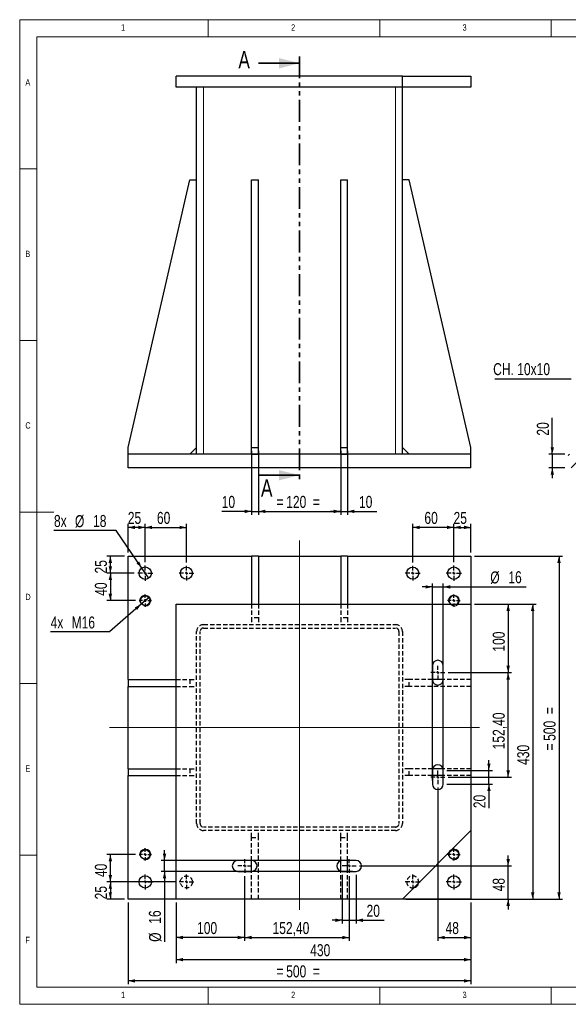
# Model space of a CAD drawing. Header units: millimetres. Extents: x 5 to 415, y 5 to 292.
# Tile 1 of 2: x 5 to 165, y 5 to 292. Entities that reach past the tile are written whole.
import ezdxf

# ---------------------------------------------------------------- set-up
doc = ezdxf.new("R2010")
doc.units = ezdxf.units.MM
for name, pattern in [('CENTERX2', [20.32, 12.7, -2.54, 2.54, -2.54]), ('HIDDEN', [1.905, 1.27, -0.635]), ('PHANTOM', [12.7, 6.35, -1.27, 1.27, -1.27, 1.27, -1.27])]:
    doc.linetypes.add(name, pattern=pattern)
for name, color, linetype in [('COTES', 1, 'Continuous'), ('NOTES', 6, 'Continuous'), ('TRAIT-FINS', 9, 'Continuous'), ('TRAIT-MIXTES', 3, 'CENTERX2'), ('TRAIT-TIRET', 2, 'HIDDEN')]:
    doc.layers.add(name, color=color, linetype=linetype)
doc.layers.add('TRAIT-FORT', color=4, linetype='Continuous', lineweight=25)
doc.styles.add('SLDTEXTSTYLE0', font='TXT', dxfattribs={"width": 0.75})
doc.dimstyles.new('SLDDIMSTYLE0', dxfattribs={"dimtxt": 3.5, "dimasz": 2, "dimexe": 0, "dimexo": 0.0625, "dimgap": 0.875, "dimtad": 1, "dimlfac": 5, "dimrnd": 1e-09, "dimzin": 12, "dimdsep": 46, "dimtxsty": 'SLDTEXTSTYLE0', "dimsah": 1, "dimcen": 0.09, "dimadec": 0, "dimazin": 3, "dimtfac": 1, "dimtofl": 0, "dimtmove": 0, "dimatfit": 3, "dimfxl": 0, "dimfrac": 2, "dimtolj": 1, "dimtzin": 12, "dimarcsym": 0})
doc.dimstyles.new('SLDDIMSTYLE1', dxfattribs={"dimtxt": 3.5, "dimasz": 2, "dimexe": 0, "dimexo": 0.0625, "dimgap": 0.875, "dimtad": 1, "dimlfac": 5, "dimrnd": 1e-09, "dimzin": 12, "dimdsep": 46, "dimtxsty": 'SLDTEXTSTYLE0', "dimsah": 1, "dimcen": 0.09, "dimadec": 0, "dimazin": 3, "dimtfac": 1, "dimtmove": 0, "dimatfit": 0, "dimfxl": 0, "dimfrac": 2, "dimtolj": 1, "dimtzin": 12, "dimarcsym": 0})
doc.dimstyles.new('SLDDIMSTYLE2', dxfattribs={"dimtxt": 3.5, "dimasz": 2, "dimexe": 0, "dimexo": 0.0625, "dimgap": 0.875, "dimtad": 0, "dimtih": 1, "dimtoh": 1, "dimlfac": 5, "dimrnd": 1e-09, "dimzin": 12, "dimdsep": 46, "dimtxsty": 'SLDTEXTSTYLE0', "dimblk1": 'NONE', "dimsah": 1, "dimcen": 0, "dimadec": 0, "dimazin": 3, "dimtfac": 1, "dimtmove": 0, "dimatfit": 3, "dimldrblk": 'NONE', "dimfxl": 0, "dimfrac": 2, "dimtolj": 1, "dimtzin": 12, "dimarcsym": 0})
doc.dimstyles.new('SLDDIMSTYLE3', dxfattribs={"dimtxt": 3.5, "dimasz": 2, "dimexe": 0, "dimexo": 0.0625, "dimgap": 0.875, "dimtad": 0, "dimtih": 1, "dimtoh": 1, "dimlfac": 5, "dimrnd": 1e-09, "dimzin": 12, "dimdsep": 46, "dimtxsty": 'SLDTEXTSTYLE0', "dimblk1": 'NONE', "dimsah": 1, "dimcen": 0, "dimadec": 0, "dimazin": 3, "dimtfac": 1, "dimtmove": 0, "dimatfit": 3, "dimldrblk": 'NONE', "dimfxl": 0, "dimfrac": 2, "dimtolj": 1, "dimtzin": 12, "dimarcsym": 0})
doc.dimstyles.new('SLDDIMSTYLE4', dxfattribs={"dimtxt": 3.5, "dimasz": 2, "dimexe": 0, "dimexo": 0.0625, "dimgap": 0.875, "dimtad": 1, "dimdec": 0, "dimlfac": 5, "dimrnd": 1e-09, "dimzin": 12, "dimdsep": 46, "dimtxsty": 'SLDTEXTSTYLE0', "dimsah": 1, "dimcen": 0.09, "dimadec": 0, "dimazin": 3, "dimtfac": 1, "dimtdec": 0, "dimtofl": 0, "dimtmove": 0, "dimatfit": 3, "dimfxl": 0, "dimfrac": 2, "dimtolj": 1, "dimtzin": 12, "dimarcsym": 0})
doc.dimstyles.new('SLDDIMSTYLE5', dxfattribs={"dimtxt": 3.5, "dimasz": 2, "dimexe": 0, "dimexo": 0.0625, "dimgap": 0.875, "dimtad": 1, "dimdec": 0, "dimlfac": 5, "dimrnd": 1e-09, "dimzin": 12, "dimdsep": 46, "dimtxsty": 'SLDTEXTSTYLE0', "dimsah": 1, "dimcen": 0.09, "dimadec": 0, "dimazin": 3, "dimtfac": 1, "dimtdec": 0, "dimtmove": 0, "dimatfit": 0, "dimfxl": 0, "dimfrac": 2, "dimtolj": 1, "dimtzin": 12, "dimarcsym": 0})

# ---------------------------------------------------------------- blocks, each defined once
blk = doc.blocks.new('_D')
at = {"layer": 'COTES', "color": 1}
for p, q in [((74.61, 166.34), (74.61, 147.68)), ((98.61, 166.34), (98.61, 147.68)), ((74.61, 148.68), (98.61, 148.68))]:
    blk.add_line(p, q, dxfattribs=at)
for points in [[(74.61, 148.68), (76.61, 148.18), (76.61, 149.18)], [(98.61, 148.68), (96.61, 149.18), (96.61, 148.18)]]:
    blk.add_solid(points, dxfattribs=at)
at = {"layer": 'COTES', "color": 1, "char_height": 3.5, "attachment_point": 1, "style": 'SLDTEXTSTYLE0'}
for s, insert in [('=', (79.91, 153.19)), ('120', (82.73, 153.19)), ('=', (90.49, 153.19))]:
    blk.add_mtext(s, dxfattribs=dict(at, insert=insert))
blk = doc.blocks.new('_D_1')
at = {"layer": 'COTES', "color": 1}
for p, q in [((72.61, 166.34), (72.61, 147.68)), ((74.61, 166.34), (74.61, 147.68)), ((72.61, 148.68), (63.92, 148.68)), ((72.61, 148.68), (74.61, 148.68)), ((74.61, 148.68), (77.61, 148.68))]:
    blk.add_line(p, q, dxfattribs=at)
for points in [[(72.61, 148.68), (70.61, 149.18), (70.61, 148.18)], [(74.61, 148.68), (76.61, 148.18), (76.61, 149.18)]]:
    blk.add_solid(points, dxfattribs=at)
at = {"layer": 'COTES', "color": 1, "insert": (63.92, 153.19), "char_height": 3.5, "attachment_point": 1, "style": 'SLDTEXTSTYLE0'}
blk.add_mtext('10', dxfattribs=at)
blk = doc.blocks.new('_D_2')
at = {"layer": 'COTES', "color": 1}
for p, q in [((98.61, 166.34), (98.61, 147.68)), ((100.61, 166.34), (100.61, 147.68)), ((98.61, 148.68), (95.61, 148.68)), ((98.61, 148.68), (100.61, 148.68)), ((100.61, 148.68), (109.12, 148.68))]:
    blk.add_line(p, q, dxfattribs=at)
for points in [[(98.61, 148.68), (96.61, 149.18), (96.61, 148.18)], [(100.61, 148.68), (102.61, 148.18), (102.61, 149.18)]]:
    blk.add_solid(points, dxfattribs=at)
at = {"layer": 'COTES', "color": 1, "insert": (103.95, 153.19), "char_height": 3.5, "attachment_point": 1, "style": 'SLDTEXTSTYLE0'}
blk.add_mtext('10', dxfattribs=at)
blk = doc.blocks.new('_D_3')
at = {"layer": 'COTES', "color": 1}
for p, q in [((50.61, 34.67), (50.61, 17.02)), ((136.61, 34.67), (136.61, 17.02)), ((50.61, 18.02), (136.61, 18.02))]:
    blk.add_line(p, q, dxfattribs=at)
for points in [[(50.61, 18.02), (52.61, 17.52), (52.61, 18.52)], [(136.61, 18.02), (134.61, 18.52), (134.61, 17.52)]]:
    blk.add_solid(points, dxfattribs=at)
at = {"layer": 'COTES', "color": 1, "insert": (89.73, 22.53), "char_height": 3.5, "attachment_point": 1, "style": 'SLDTEXTSTYLE0'}
blk.add_mtext('430', dxfattribs=at)
blk = doc.blocks.new('_D_4')
at = {"layer": 'COTES', "color": 1}
for p, q in [((36.61, 34.67), (36.61, 10.83)), ((136.61, 34.67), (136.61, 10.83)), ((136.61, 11.83), (36.61, 11.83))]:
    blk.add_line(p, q, dxfattribs=at)
for points in [[(36.61, 11.83), (38.61, 11.33), (38.61, 12.33)], [(136.61, 11.83), (134.61, 12.33), (134.61, 11.33)]]:
    blk.add_solid(points, dxfattribs=at)
at = {"layer": 'COTES', "color": 1, "char_height": 3.5, "attachment_point": 1, "style": 'SLDTEXTSTYLE0'}
for s, insert in [('=', (79.91, 16.35)), ('500', (82.73, 16.35)), ('=', (90.49, 16.35))]:
    blk.add_mtext(s, dxfattribs=dict(at, insert=insert))
blk = doc.blocks.new('_D_5')
at = {"layer": 'COTES', "color": 1}
for p, q in [((137.61, 135.67), (163.29, 135.67)), ((162.29, 135.67), (162.29, 35.67)), ((137.61, 35.67), (163.29, 35.67))]:
    blk.add_line(p, q, dxfattribs=at)
for points in [[(162.29, 135.67), (161.79, 133.67), (162.79, 133.67)], [(162.29, 35.67), (162.79, 37.67), (161.79, 37.67)]]:
    blk.add_solid(points, dxfattribs=at)
at = {"layer": 'COTES', "color": 1, "char_height": 3.5, "attachment_point": 1, "rotation": 90, "style": 'SLDTEXTSTYLE0'}
for s, insert in [('=', (157.78, 89.55)), ('500', (157.78, 81.79)), ('=', (157.78, 78.96))]:
    blk.add_mtext(s, dxfattribs=dict(at, insert=insert))
blk = doc.blocks.new('_D_6')
at = {"layer": 'COTES', "color": 1}
for p, q in [((33.16, 143.07), (15, 143.07)), ((40.6, 132.16), (33.16, 143.07)), ((42.63, 129.18), (40.6, 132.16))]:
    blk.add_line(p, q, dxfattribs=at)
blk.add_solid([(40.6, 132.16), (39.89, 134.09), (39.06, 133.53)], dxfattribs=at)
at = {"layer": 'COTES', "color": 1, "char_height": 3.5, "attachment_point": 1, "style": 'SLDTEXTSTYLE0'}
for s, insert in [('8x', (15, 147.63)), ('%%c', (21.12, 147.58)), ('18', (26.4, 147.63))]:
    blk.add_mtext(s, dxfattribs=dict(at, insert=insert))
blk = doc.blocks.new('_None')
blk = doc.blocks.new('_D_7')
at = {"layer": 'COTES', "color": 1}
for p, q in [((42.82, 123.72), (40.41, 121.62)), ((40.41, 121.62), (31.19, 113.54)), ((31.19, 113.54), (14.02, 113.54))]:
    blk.add_line(p, q, dxfattribs=at)
blk.add_solid([(40.41, 121.62), (38.58, 120.67), (39.24, 119.92)], dxfattribs=at)
at = {"layer": 'COTES', "color": 1, "char_height": 3.5, "attachment_point": 1, "style": 'SLDTEXTSTYLE0'}
for s, insert in [('4x', (14.02, 118.05)), ('M16', (20.14, 118.05))]:
    blk.add_mtext(s, dxfattribs=dict(at, insert=insert))
blk = doc.blocks.new('_D_8')
at = {"layer": 'COTES', "color": 1}
for p, q in [((137.61, 121.67), (155.61, 121.67)), ((154.61, 121.67), (154.61, 35.67)), ((117.61, 35.67), (155.61, 35.67))]:
    blk.add_line(p, q, dxfattribs=at)
for points in [[(154.61, 121.67), (154.11, 119.67), (155.11, 119.67)], [(154.61, 35.67), (155.11, 37.67), (154.11, 37.67)]]:
    blk.add_solid(points, dxfattribs=at)
at = {"layer": 'COTES', "color": 1, "insert": (150.1, 74.79), "char_height": 3.5, "attachment_point": 1, "rotation": 90, "style": 'SLDTEXTSTYLE0'}
blk.add_mtext('430', dxfattribs=at)
blk = doc.blocks.new('_D_9')
at = {"layer": 'COTES', "color": 1}
for p, q in [((35.61, 135.67), (30.44, 135.67)), ((31.44, 130.67), (31.44, 135.67)), ((38.41, 130.67), (30.44, 130.67))]:
    blk.add_line(p, q, dxfattribs=at)
for points in [[(31.44, 135.67), (30.94, 133.67), (31.94, 133.67)], [(31.44, 130.67), (31.94, 132.67), (30.94, 132.67)]]:
    blk.add_solid(points, dxfattribs=at)
at = {"layer": 'COTES', "color": 1, "insert": (26.93, 130.58), "char_height": 3.5, "attachment_point": 1, "rotation": 90, "style": 'SLDTEXTSTYLE0'}
blk.add_mtext('25', dxfattribs=at)
blk = doc.blocks.new('_D_10')
at = {"layer": 'COTES', "color": 1}
for p, q in [((50.46, 40.67), (30.44, 40.67)), ((31.44, 40.67), (31.44, 35.67)), ((35.61, 35.67), (30.44, 35.67))]:
    blk.add_line(p, q, dxfattribs=at)
for points in [[(31.44, 40.67), (30.94, 38.67), (31.94, 38.67)], [(31.44, 35.67), (31.94, 37.67), (30.94, 37.67)]]:
    blk.add_solid(points, dxfattribs=at)
at = {"layer": 'COTES', "color": 1, "insert": (26.93, 35.58), "char_height": 3.5, "attachment_point": 1, "rotation": 90, "style": 'SLDTEXTSTYLE0'}
blk.add_mtext('25', dxfattribs=at)
blk = doc.blocks.new('_D_11')
at = {"layer": 'COTES', "color": 1}
for p, q in [((38.81, 48.67), (30.44, 48.67)), ((31.44, 40.67), (31.44, 48.67)), ((38.41, 40.67), (30.44, 40.67))]:
    blk.add_line(p, q, dxfattribs=at)
for points in [[(31.44, 48.67), (30.94, 46.67), (31.94, 46.67)], [(31.44, 40.67), (31.94, 42.67), (30.94, 42.67)]]:
    blk.add_solid(points, dxfattribs=at)
at = {"layer": 'COTES', "color": 1, "insert": (26.93, 42.08), "char_height": 3.5, "attachment_point": 1, "rotation": 90, "style": 'SLDTEXTSTYLE0'}
blk.add_mtext('40', dxfattribs=at)
blk = doc.blocks.new('_D_12')
at = {"layer": 'COTES', "color": 1}
for p, q in [((38.41, 130.67), (30.44, 130.67)), ((31.44, 130.67), (31.44, 122.67)), ((38.81, 122.67), (30.44, 122.67))]:
    blk.add_line(p, q, dxfattribs=at)
for points in [[(31.44, 130.67), (30.94, 128.67), (31.94, 128.67)], [(31.44, 122.67), (31.94, 124.67), (30.94, 124.67)]]:
    blk.add_solid(points, dxfattribs=at)
at = {"layer": 'COTES', "color": 1, "insert": (26.93, 124.08), "char_height": 3.5, "attachment_point": 1, "rotation": 90, "style": 'SLDTEXTSTYLE0'}
blk.add_mtext('40', dxfattribs=at)
blk = doc.blocks.new('_D_13')
at = {"layer": 'COTES', "color": 1}
for p, q in [((36.61, 136.67), (36.61, 145.01)), ((41.61, 144.01), (36.61, 144.01)), ((41.61, 133.87), (41.61, 145.01))]:
    blk.add_line(p, q, dxfattribs=at)
for points in [[(36.61, 144.01), (38.61, 143.51), (38.61, 144.51)], [(41.61, 144.01), (39.61, 144.51), (39.61, 143.51)]]:
    blk.add_solid(points, dxfattribs=at)
at = {"layer": 'COTES', "color": 1, "insert": (36.53, 148.52), "char_height": 3.5, "attachment_point": 1, "style": 'SLDTEXTSTYLE0'}
blk.add_mtext('25', dxfattribs=at)
blk = doc.blocks.new('_D_14')
at = {"layer": 'COTES', "color": 1}
for p, q in [((41.61, 133.87), (41.61, 145.01)), ((41.61, 144.01), (53.61, 144.01)), ((53.61, 133.82), (53.61, 145.01))]:
    blk.add_line(p, q, dxfattribs=at)
for points in [[(41.61, 144.01), (43.61, 143.51), (43.61, 144.51)], [(53.61, 144.01), (51.61, 144.51), (51.61, 143.51)]]:
    blk.add_solid(points, dxfattribs=at)
at = {"layer": 'COTES', "color": 1, "insert": (45.03, 148.52), "char_height": 3.5, "attachment_point": 1, "style": 'SLDTEXTSTYLE0'}
blk.add_mtext('60', dxfattribs=at)
blk = doc.blocks.new('_D_15')
at = {"layer": 'COTES', "color": 1}
for p, q in [((131.61, 133.87), (131.61, 145.01)), ((131.61, 144.01), (136.61, 144.01)), ((136.61, 136.67), (136.61, 145.01))]:
    blk.add_line(p, q, dxfattribs=at)
for points in [[(131.61, 144.01), (133.61, 143.51), (133.61, 144.51)], [(136.61, 144.01), (134.61, 144.51), (134.61, 143.51)]]:
    blk.add_solid(points, dxfattribs=at)
at = {"layer": 'COTES', "color": 1, "insert": (131.53, 148.52), "char_height": 3.5, "attachment_point": 1, "style": 'SLDTEXTSTYLE0'}
blk.add_mtext('25', dxfattribs=at)
blk = doc.blocks.new('_D_16')
at = {"layer": 'COTES', "color": 1}
for p, q in [((119.61, 133.82), (119.61, 145.01)), ((131.61, 144.01), (119.61, 144.01)), ((131.61, 133.87), (131.61, 145.01))]:
    blk.add_line(p, q, dxfattribs=at)
for points in [[(119.61, 144.01), (121.61, 143.51), (121.61, 144.51)], [(131.61, 144.01), (129.61, 144.51), (129.61, 143.51)]]:
    blk.add_solid(points, dxfattribs=at)
at = {"layer": 'COTES', "color": 1, "insert": (123.03, 148.52), "char_height": 3.5, "attachment_point": 1, "style": 'SLDTEXTSTYLE0'}
blk.add_mtext('60', dxfattribs=at)
blk = doc.blocks.new('_D_17')
at = {"layer": 'COTES', "color": 1}
for p, q in [((129.95, 101.67), (148.46, 101.67)), ((147.46, 71.19), (147.46, 101.67)), ((129.95, 71.19), (148.46, 71.19))]:
    blk.add_line(p, q, dxfattribs=at)
for points in [[(147.46, 101.67), (146.96, 99.67), (147.96, 99.67)], [(147.46, 71.19), (147.96, 73.19), (146.96, 73.19)]]:
    blk.add_solid(points, dxfattribs=at)
at = {"layer": 'COTES', "color": 1, "insert": (142.95, 79.32), "char_height": 3.5, "attachment_point": 1, "rotation": 90, "style": 'SLDTEXTSTYLE0'}
blk.add_mtext('152,40', dxfattribs=at)
blk = doc.blocks.new('_D_18')
at = {"layer": 'COTES', "color": 1}
for p, q in [((137.61, 121.67), (148.46, 121.67)), ((147.46, 121.67), (147.46, 101.67)), ((129.95, 101.67), (148.46, 101.67))]:
    blk.add_line(p, q, dxfattribs=at)
for points in [[(147.46, 121.67), (146.96, 119.67), (147.96, 119.67)], [(147.46, 101.67), (147.96, 103.67), (146.96, 103.67)]]:
    blk.add_solid(points, dxfattribs=at)
at = {"layer": 'COTES', "color": 1, "insert": (142.95, 107.79), "char_height": 3.5, "attachment_point": 1, "rotation": 90, "style": 'SLDTEXTSTYLE0'}
blk.add_mtext('100', dxfattribs=at)
blk = doc.blocks.new('_D_19')
at = {"layer": 'COTES', "color": 1}
for p, q in [((70.61, 42.33), (70.61, 23.47)), ((50.61, 34.67), (50.61, 23.47)), ((70.61, 24.47), (50.61, 24.47))]:
    blk.add_line(p, q, dxfattribs=at)
for points in [[(50.61, 24.47), (52.61, 23.97), (52.61, 24.97)], [(70.61, 24.47), (68.61, 24.97), (68.61, 23.97)]]:
    blk.add_solid(points, dxfattribs=at)
at = {"layer": 'COTES', "color": 1, "insert": (56.73, 28.98), "char_height": 3.5, "attachment_point": 1, "style": 'SLDTEXTSTYLE0'}
blk.add_mtext('100', dxfattribs=at)
blk = doc.blocks.new('_D_20')
at = {"layer": 'COTES', "color": 1}
for p, q in [((70.61, 42.33), (70.61, 23.47)), ((101.09, 42.33), (101.09, 23.47)), ((70.61, 24.47), (101.09, 24.47))]:
    blk.add_line(p, q, dxfattribs=at)
for points in [[(70.61, 24.47), (72.61, 23.97), (72.61, 24.97)], [(101.09, 24.47), (99.09, 24.97), (99.09, 23.97)]]:
    blk.add_solid(points, dxfattribs=at)
at = {"layer": 'COTES', "color": 1, "insert": (78.74, 28.98), "char_height": 3.5, "attachment_point": 1, "style": 'SLDTEXTSTYLE0'}
blk.add_mtext('152,40', dxfattribs=at)
blk = doc.blocks.new('_D_21')
at = {"layer": 'COTES', "color": 1}
for p, q in [((126.95, 68.19), (126.95, 23.47)), ((136.61, 34.67), (136.61, 23.47)), ((126.95, 24.47), (136.61, 24.47))]:
    blk.add_line(p, q, dxfattribs=at)
for points in [[(126.95, 24.47), (128.95, 23.97), (128.95, 24.97)], [(136.61, 24.47), (134.61, 24.97), (134.61, 23.97)]]:
    blk.add_solid(points, dxfattribs=at)
at = {"layer": 'COTES', "color": 1, "insert": (129.2, 28.98), "char_height": 3.5, "attachment_point": 1, "style": 'SLDTEXTSTYLE0'}
blk.add_mtext('48', dxfattribs=at)
blk = doc.blocks.new('_D_22')
at = {"layer": 'COTES', "color": 1}
for p, q in [((147.46, 45.33), (147.46, 48.33)), ((104.09, 45.33), (148.46, 45.33)), ((147.46, 35.67), (147.46, 45.33)), ((137.61, 35.67), (148.46, 35.67)), ((147.46, 35.67), (147.46, 32.67))]:
    blk.add_line(p, q, dxfattribs=at)
for points in [[(147.46, 45.33), (147.96, 47.33), (146.96, 47.33)], [(147.46, 35.67), (146.96, 33.67), (147.96, 33.67)]]:
    blk.add_solid(points, dxfattribs=at)
at = {"layer": 'COTES', "color": 1, "insert": (142.95, 37.92), "char_height": 3.5, "attachment_point": 1, "rotation": 90, "style": 'SLDTEXTSTYLE0'}
blk.add_mtext('48', dxfattribs=at)
blk = doc.blocks.new('_D_23')
at = {"layer": 'COTES', "color": 1}
for p, q in [((141.85, 73.19), (141.85, 76.19)), ((129.55, 73.19), (142.85, 73.19)), ((141.85, 69.19), (141.85, 73.19)), ((129.55, 69.19), (142.85, 69.19)), ((141.85, 69.19), (141.85, 62.18))]:
    blk.add_line(p, q, dxfattribs=at)
for points in [[(141.85, 73.19), (142.35, 75.19), (141.35, 75.19)], [(141.85, 69.19), (141.35, 67.19), (142.35, 67.19)]]:
    blk.add_solid(points, dxfattribs=at)
at = {"layer": 'COTES', "color": 1, "insert": (137.34, 62.18), "char_height": 3.5, "attachment_point": 1, "rotation": 90, "style": 'SLDTEXTSTYLE0'}
blk.add_mtext('20', dxfattribs=at)
blk = doc.blocks.new('_D_24')
at = {"layer": 'COTES', "color": 1}
for p, q in [((47.24, 46.93), (47.24, 49.93)), ((102.09, 46.93), (46.24, 46.93)), ((47.24, 43.73), (47.24, 46.93)), ((102.09, 43.73), (46.24, 43.73)), ((47.24, 43.73), (47.24, 23.21))]:
    blk.add_line(p, q, dxfattribs=at)
for points in [[(47.24, 46.93), (47.74, 48.93), (46.74, 48.93)], [(47.24, 43.73), (46.74, 41.73), (47.74, 41.73)]]:
    blk.add_solid(points, dxfattribs=at)
at = {"layer": 'COTES', "color": 1, "char_height": 3.5, "attachment_point": 1, "rotation": 90, "style": 'SLDTEXTSTYLE0'}
for s, insert in [('16', (42.67, 28.48)), ('%%c', (42.73, 23.21))]:
    blk.add_mtext(s, dxfattribs=dict(at, insert=insert))
blk = doc.blocks.new('_D_25')
at = {"layer": 'COTES', "color": 1}
for p, q in [((125.35, 126.67), (122.35, 126.67)), ((125.35, 70.19), (125.35, 127.67)), ((125.35, 126.67), (128.55, 126.67)), ((128.55, 70.19), (128.55, 127.67)), ((128.55, 126.67), (152.69, 126.67))]:
    blk.add_line(p, q, dxfattribs=at)
for points in [[(125.35, 126.67), (123.35, 127.17), (123.35, 126.17)], [(128.55, 126.67), (130.55, 126.17), (130.55, 127.17)]]:
    blk.add_solid(points, dxfattribs=at)
at = {"layer": 'COTES', "color": 1, "char_height": 3.5, "attachment_point": 1, "style": 'SLDTEXTSTYLE0'}
for s, insert in [('%%c', (142.24, 131.18)), ('16', (147.51, 131.23))]:
    blk.add_mtext(s, dxfattribs=dict(at, insert=insert))
blk = doc.blocks.new('_D_26')
at = {"layer": 'COTES', "color": 1}
for p, q in [((99.09, 42.73), (99.09, 28.51)), ((103.09, 42.73), (103.09, 28.51)), ((99.09, 29.51), (96.09, 29.51)), ((99.09, 29.51), (103.09, 29.51)), ((103.09, 29.51), (111.34, 29.51))]:
    blk.add_line(p, q, dxfattribs=at)
for points in [[(99.09, 29.51), (97.09, 30.01), (97.09, 29.01)], [(103.09, 29.51), (105.09, 29.01), (105.09, 30.01)]]:
    blk.add_solid(points, dxfattribs=at)
at = {"layer": 'COTES', "color": 1, "insert": (106.16, 34.02), "char_height": 3.5, "attachment_point": 1, "style": 'SLDTEXTSTYLE0'}
blk.add_mtext('20', dxfattribs=at)
blk = doc.blocks.new('SW_CENTERMARKSYMBOL_0')
at = {"layer": 'TRAIT-MIXTES', "color": 0}
for p, q in [((-0.8, 0), (-2.2, 0)), ((0, 0), (-0.4, 0)), ((0, 0.8), (0, 2.2)), ((0, 0), (0, 0.4)), ((0, 0), (0, -0.4)), ((0, 0), (0.4, 0)), ((0.8, 0), (2.2, 0)), ((0, -0.8), (0, -2.2))]:
    blk.add_line(p, q, dxfattribs=at)
blk = doc.blocks.new('SW_CENTERMARKSYMBOL_1')
at = {"layer": 'TRAIT-MIXTES', "color": 0}
for p, q in [((-0.8, 0), (-2.2, 0)), ((0, 0), (-0.4, 0)), ((0, 0.8), (0, 2.2)), ((0, 0), (0, 0.4)), ((0, 0), (0, -0.4)), ((0, 0), (0.4, 0)), ((0.8, 0), (2.2, 0)), ((0, -0.8), (0, -2.2))]:
    blk.add_line(p, q, dxfattribs=at)
blk = doc.blocks.new('SW_CENTERMARKSYMBOL_2')
at = {"layer": 'TRAIT-MIXTES', "color": 0}
for p, q in [((-0.8, 0), (-2.2, 0)), ((0, 0), (-0.4, 0)), ((0, 0.8), (0, 2.2)), ((0, 0), (0, 0.4)), ((0, 0), (0, -0.4)), ((0, 0), (0.4, 0)), ((0.8, 0), (2.2, 0)), ((0, -0.8), (0, -2.2))]:
    blk.add_line(p, q, dxfattribs=at)
blk = doc.blocks.new('SW_CENTERMARKSYMBOL_3')
at = {"layer": 'TRAIT-MIXTES', "color": 0}
for p, q in [((-0.8, 0), (-2.2, 0)), ((0, 0), (-0.4, 0)), ((0, 0.8), (0, 2.2)), ((0, 0), (0, 0.4)), ((0, 0), (0, -0.4)), ((0, 0), (0.4, 0)), ((0.8, 0), (2.2, 0)), ((0, -0.8), (0, -2.2))]:
    blk.add_line(p, q, dxfattribs=at)
blk = doc.blocks.new('SW_CENTERMARKSYMBOL_4')
at = {"layer": 'TRAIT-MIXTES', "color": 0}
for p, q in [((-0.8, 0), (-1.8, 0)), ((0, 0), (-0.4, 0)), ((0, 0.8), (0, 1.8)), ((0, 0), (0, 0.4)), ((0, 0), (0, -0.4)), ((0, 0), (0.4, 0)), ((0.8, 0), (1.8, 0)), ((0, -0.8), (0, -1.8))]:
    blk.add_line(p, q, dxfattribs=at)
blk = doc.blocks.new('SW_CENTERMARKSYMBOL_5')
at = {"layer": 'TRAIT-MIXTES', "color": 0}
for p, q in [((-0.8, 0), (-1.8, 0)), ((0, 0), (-0.4, 0)), ((0, 0.8), (0, 1.8)), ((0, 0), (0, 0.4)), ((0, 0), (0, -0.4)), ((0, 0), (0.4, 0)), ((0.8, 0), (1.8, 0)), ((0, -0.8), (0, -1.8))]:
    blk.add_line(p, q, dxfattribs=at)
blk = doc.blocks.new('SW_CENTERMARKSYMBOL_6')
at = {"layer": 'TRAIT-MIXTES', "color": 0}
for p, q in [((-0.8, 0), (-1.8, 0)), ((0, 0), (-0.4, 0)), ((0, 0.8), (0, 1.8)), ((0, 0), (0, 0.4)), ((0, 0), (0, -0.4)), ((0, 0), (0.4, 0)), ((0.8, 0), (1.8, 0)), ((0, -0.8), (0, -1.8))]:
    blk.add_line(p, q, dxfattribs=at)
blk = doc.blocks.new('SW_CENTERMARKSYMBOL_7')
at = {"layer": 'TRAIT-MIXTES', "color": 0}
for p, q in [((-0.8, 0), (-1.8, 0)), ((0, 0), (-0.4, 0)), ((0, 0.8), (0, 1.8)), ((0, 0), (0, 0.4)), ((0, 0), (0, -0.4)), ((0, 0), (0.4, 0)), ((0.8, 0), (1.8, 0)), ((0, -0.8), (0, -1.8))]:
    blk.add_line(p, q, dxfattribs=at)
blk = doc.blocks.new('SW_CENTERMARKSYMBOL_8')
at = {"layer": 'TRAIT-MIXTES', "color": 0}
for p, q in [((-0.8, 0), (-2.15, 0)), ((0, 0), (-0.4, 0)), ((0, 0.8), (0, 2.15)), ((0, 0), (0, 0.4)), ((0, 0), (0, -0.4)), ((0, 0), (0.4, 0)), ((0.8, 0), (2.15, 0)), ((0, -0.8), (0, -2.15))]:
    blk.add_line(p, q, dxfattribs=at)
blk = doc.blocks.new('SW_CENTERMARKSYMBOL_9')
at = {"layer": 'TRAIT-MIXTES', "color": 0}
for p, q in [((-0.8, 0), (-2.15, 0)), ((0, 0), (-0.4, 0)), ((0, 0.8), (0, 2.15)), ((0, 0), (0, 0.4)), ((0, 0), (0, -0.4)), ((0, 0), (0.4, 0)), ((0.8, 0), (2.15, 0)), ((0, -0.8), (0, -2.15))]:
    blk.add_line(p, q, dxfattribs=at)
blk = doc.blocks.new('SW_CENTERMARKSYMBOL_10')
at = {"layer": 'TRAIT-MIXTES', "color": 0}
for p, q in [((-0.8, 0), (-2.15, 0)), ((0, 0), (-0.4, 0)), ((0, 0.8), (0, 2.15)), ((0, 0), (0, 0.4)), ((0, 0), (0, -0.4)), ((0, 0), (0.4, 0)), ((0.8, 0), (2.15, 0)), ((0, -0.8), (0, -2.15))]:
    blk.add_line(p, q, dxfattribs=at)
blk = doc.blocks.new('SW_CENTERMARKSYMBOL_11')
at = {"layer": 'TRAIT-MIXTES', "color": 0}
for p, q in [((-0.8, 0), (-2.15, 0)), ((0, 0), (-0.4, 0)), ((0, 0.8), (0, 2.15)), ((0, 0), (0, 0.4)), ((0, 0), (0, -0.4)), ((0, 0), (0.4, 0)), ((0.8, 0), (2.15, 0)), ((0, -0.8), (0, -2.15))]:
    blk.add_line(p, q, dxfattribs=at)
blk = doc.blocks.new('SW_CENTERMARKSYMBOL_12')
at = {"layer": 'TRAIT-MIXTES', "color": 0}
for p, q in [((-0.8, 0), (-2, 0)), ((0, 0), (-0.4, 0)), ((0, 0.8), (0, 2)), ((0, 0), (0, 0.4)), ((0, 0), (0, -0.4)), ((0, 0), (0.4, 0)), ((0.8, 0), (2, 0)), ((0, -0.8), (0, -2))]:
    blk.add_line(p, q, dxfattribs=at)
blk = doc.blocks.new('SW_CENTERMARKSYMBOL_13')
at = {"layer": 'TRAIT-MIXTES', "color": 0}
for p, q in [((-0.8, 0), (-2, 0)), ((0, 0), (-0.4, 0)), ((0, 0.8), (0, 2)), ((0, 0), (0, 0.4)), ((0, 0), (0, -0.4)), ((0, 0), (0.4, 0)), ((0.8, 0), (2, 0)), ((0, -0.8), (0, -2))]:
    blk.add_line(p, q, dxfattribs=at)
blk = doc.blocks.new('SW_CENTERMARKSYMBOL_14')
at = {"layer": 'TRAIT-MIXTES', "color": 0}
for p, q in [((-0.8, 0), (-2, 0)), ((0, 0), (-0.4, 0)), ((0, 0.8), (0, 2)), ((0, 0), (0, 0.4)), ((0, 0), (0, -0.4)), ((0, 0), (0.4, 0)), ((0.8, 0), (2, 0)), ((0, -0.8), (0, -2))]:
    blk.add_line(p, q, dxfattribs=at)
blk = doc.blocks.new('SW_CENTERMARKSYMBOL_15')
at = {"layer": 'TRAIT-MIXTES', "color": 0}
for p, q in [((-0.8, 0), (-2, 0)), ((0, 0), (-0.4, 0)), ((0, 0.8), (0, 2)), ((0, 0), (0, 0.4)), ((0, 0), (0, -0.4)), ((0, 0), (0.4, 0)), ((0.8, 0), (2, 0)), ((0, -0.8), (0, -2))]:
    blk.add_line(p, q, dxfattribs=at)
blk = doc.blocks.new('_D_35')
at = {"layer": 'COTES', "color": 1}
for p, q in [((160.33, 165.34), (160.33, 175.94)), ((164, 165.34), (159.33, 165.34)), ((160.33, 165.34), (160.33, 161.34)), ((164, 161.34), (159.33, 161.34)), ((160.33, 161.34), (160.33, 158.34))]:
    blk.add_line(p, q, dxfattribs=at)
for points in [[(160.33, 165.34), (160.83, 167.34), (159.83, 167.34)], [(160.33, 161.34), (159.83, 159.34), (160.83, 159.34)]]:
    blk.add_solid(points, dxfattribs=at)
at = {"layer": 'COTES', "color": 1, "insert": (155.82, 170.76), "char_height": 3.5, "attachment_point": 1, "rotation": 90, "style": 'SLDTEXTSTYLE0'}
blk.add_mtext('20', dxfattribs=at)
blk = doc.blocks.new('SW_NOTE_3')
at = {"layer": 'NOTES', "color": 0}
blk.add_line((-22.28, 0), (0, 0), dxfattribs=at)
at = {"layer": 'NOTES', "color": 0, "insert": (-22.72, 4.58), "char_height": 3.5, "attachment_point": 1, "style": 'SLDTEXTSTYLE0'}
blk.add_mtext('CH. 10x10', dxfattribs=at)

msp = doc.modelspace()

# ---------------------------------------------------------------- hatches: boundary and pattern name
at = {"layer": 'TRAIT-FINS'}
h = msp.add_hatch(dxfattribs=at)
h.set_pattern_fill('ANSI32', color=9, angle=3e-322, style=0)
h.paths.add_polyline_path([(165.0002, 161.3408), (265.0002, 161.3408), (265.0002, 165.3408), (165.0002, 165.3408)], flags=0)

# ---------------------------------------------------------------- linework, layer by layer
at = {"color": 7, "linetype": 'Continuous', "lineweight": 18}
for p, q in [((415, 292), (5, 292)), ((5, 292), (5, 5)), ((60, 287), (60, 292)), ((110, 292), (110, 287)), ((160, 287), (160, 292)), ((410, 287), (10, 287)), ((10, 287), (10, 10)), ((10, 248.5), (5, 248.5)), ((5, 198.5), (10, 198.5)), ((5, 148.5), (15, 148.5)), ((86.6137, 140.2001), (86.6137, 32.5752)), ((5, 98.5), (10, 98.5)), ((31.1917, 85.6697), (139.0791, 85.6697)), ((10, 48.5), (5, 48.5)), ((10, 10), (410, 10)), ((60, 5), (60, 10)), ((110, 10), (110, 5)), ((160, 5), (160, 10)), ((5, 5), (415, 5))]:
    msp.add_line(p, q, dxfattribs=at)
at = {"color": 7, "linetype": 'PHANTOM', "lineweight": 35}
msp.add_line((86.6137, 281.3063), (86.6137, 157.2199), dxfattribs=at)
at = {"color": 7, "linetype": 'Continuous', "lineweight": 35}
for p, q in [((74.6137, 279.3063), (86.6137, 279.3063)), ((74.6137, 159.2199), (86.6137, 159.2199))]:
    msp.add_line(p, q, dxfattribs=at)
at = {"color": 8, "linetype": 'Continuous', "lineweight": 18}
for p, q in [((58.6137, 165.3408), (58.6137, 272.3408)), ((114.6137, 165.3408), (114.6137, 272.3408))]:
    msp.add_line(p, q, dxfattribs=at)
at = {"color": 7, "linetype": 'Continuous', "lineweight": 18}
for centre in [(41.6137, 122.6697), (131.6137, 122.6697), (41.6137, 48.6697), (131.6137, 48.6697)]:
    msp.add_arc(centre, 1.6, 255, 195, dxfattribs=at)
at = {"color": 7, "linetype": 'Continuous', "lineweight": 35}
for points in [[(86.6137, 279.3063), (80.6137, 280.8063), (80.6137, 277.8063)], [(86.6137, 159.2199), (80.6137, 160.7199), (80.6137, 157.7199)]]:
    msp.add_solid(points, dxfattribs=at)
at = {"layer": 'TRAIT-FORT', "color": 4, "linetype": 'Continuous', "lineweight": 25}
for p, q in [((116.6137, 275.5408), (50.6137, 275.5408)), ((50.6137, 272.3408), (50.6137, 275.5408)), ((116.6137, 272.3408), (116.6137, 275.5408)), ((116.6137, 275.5408), (136.6137, 275.5408)), ((136.6137, 275.5408), (136.6137, 272.3408)), ((116.6137, 272.3408), (50.6137, 272.3408)), ((56.6137, 165.3408), (56.6137, 272.3408)), ((136.6137, 272.3408), (116.6137, 272.3408)), ((116.6137, 165.3408), (116.6137, 272.3408)), ((36.6137, 167.3408), (54.6137, 245.3408)), ((54.6137, 245.3408), (56.6137, 245.3408)), ((72.6137, 167.3408), (72.6137, 245.3408)), ((72.6137, 245.3408), (74.6137, 245.3408)), ((74.6137, 167.3408), (74.6137, 245.3408)), ((98.6137, 167.3408), (98.6137, 245.3408)), ((98.6137, 245.3408), (100.6137, 245.3408)), ((100.6137, 167.3408), (100.6137, 245.3408)), ((118.6137, 245.3408), (116.6137, 245.3408)), ((136.6137, 167.3408), (118.6137, 245.3408)), ((36.6137, 165.3408), (36.6137, 167.3408)), ((56.6137, 167.3408), (54.6137, 165.3408)), ((72.6137, 167.3408), (74.6137, 167.3408)), ((72.6137, 165.3408), (72.6137, 167.3408)), ((74.6137, 165.3408), (74.6137, 167.3408)), ((98.6137, 167.3408), (100.6137, 167.3408)), ((98.6137, 165.3408), (98.6137, 167.3408)), ((100.6137, 165.3408), (100.6137, 167.3408)), ((116.6137, 167.3408), (118.6137, 165.3408)), ((136.6137, 165.3408), (136.6137, 167.3408)), ((36.6137, 161.3408), (36.6137, 165.3408)), ((136.6137, 165.3408), (36.6137, 165.3408)), ((72.6137, 165.3408), (74.6137, 165.3408)), ((98.6137, 165.3408), (100.6137, 165.3408)), ((136.6137, 161.3408), (136.6137, 165.3408)), ((136.6137, 161.3408), (36.6137, 161.3408)), ((36.6137, 99.6697), (36.6137, 135.6697)), ((36.6137, 135.6697), (72.6137, 135.6697)), ((74.6137, 135.6697), (72.6137, 135.6697)), ((72.6137, 135.6697), (72.6137, 121.6697)), ((74.6137, 135.6697), (98.6137, 135.6697)), ((74.6137, 135.6697), (74.6137, 121.6697)), ((100.6137, 135.6697), (98.6137, 135.6697)), ((98.6137, 135.6697), (98.6137, 121.6697)), ((100.6137, 135.6697), (136.6137, 135.6697)), ((100.6137, 135.6697), (100.6137, 121.6697)), ((136.6137, 135.6697), (136.6137, 121.6697)), ((50.6137, 121.6697), (136.6137, 121.6697)), ((50.6137, 35.6697), (50.6137, 121.6697)), ((136.6137, 121.6697), (136.6137, 55.6697)), ((125.3489, 103.6697), (125.3489, 99.6697)), ((128.5489, 99.6697), (128.5489, 103.6697)), ((36.6137, 99.6697), (36.6137, 97.6697)), ((36.6137, 99.6697), (50.6137, 99.6697)), ((36.6137, 73.6697), (36.6137, 97.6697)), ((36.6137, 97.6697), (50.6137, 97.6697)), ((128.5489, 99.6697), (125.3489, 99.6697)), ((36.6137, 73.6697), (36.6137, 71.6697)), ((36.6137, 73.6697), (50.6137, 73.6697)), ((125.3489, 73.1897), (125.3489, 69.1897)), ((128.4752, 73.6697), (125.4226, 73.6697)), ((128.5489, 69.1897), (128.5489, 73.1897)), ((36.6137, 35.6697), (36.6137, 71.6697)), ((36.6137, 71.6697), (50.6137, 71.6697)), ((128.5489, 71.6697), (125.3489, 71.6697)), ((116.6137, 35.6697), (136.6137, 55.6697)), ((136.6137, 55.6697), (136.6137, 35.6697)), ((72.6137, 46.9345), (68.6137, 46.9345)), ((72.6137, 43.7345), (72.6137, 46.9345)), ((98.6137, 43.8082), (98.6137, 46.8608)), ((103.0937, 46.9345), (99.0937, 46.9345)), ((100.6137, 43.7345), (100.6137, 46.9345)), ((68.6137, 43.7345), (72.6137, 43.7345)), ((99.0937, 43.7345), (103.0937, 43.7345)), ((50.6137, 35.6697), (36.6137, 35.6697)), ((116.6137, 35.6697), (50.6137, 35.6697)), ((136.6137, 35.6697), (116.6137, 35.6697))]:
    msp.add_line(p, q, dxfattribs=at)
for centre, radius in [((41.6137, 130.6697), 1.8), ((53.6137, 130.6697), 1.75), ((119.6137, 130.6697), 1.75), ((131.6137, 130.6697), 1.8), ((41.6137, 122.6697), 1.4), ((41.6137, 48.6697), 1.4), ((131.6137, 48.6697), 1.4), ((41.6137, 40.6697), 1.8), ((131.6137, 40.6697), 1.8)]:
    msp.add_circle(centre, radius, dxfattribs=at)
for centre, radius, start, end in [((131.6137, 122.6697), 1.4, 314.415309, 180), ((131.6137, 122.6697), 1.4, 180, 225.584691), ((126.9489, 103.6697), 1.6, 0, 180), ((126.9489, 99.6697), 1.6, 180, 0), ((126.9489, 73.1897), 1.6, 0, 180), ((126.9489, 69.1897), 1.6, 180, 0), ((68.6137, 45.3345), 1.6, 90, 270), ((72.6137, 45.3345), 1.6, 270, 90), ((99.0937, 45.3345), 1.6, 90, 270), ((103.0937, 45.3345), 1.6, 270, 90), ((119.6137, 40.6697), 1.75, 278.912853, 351.087147)]:
    msp.add_arc(centre, radius, start, end, dxfattribs=at)
at = {"layer": 'TRAIT-TIRET', "color": 2}
for p, q in [((72.6137, 121.6697), (72.6137, 117.6697)), ((74.6137, 121.6697), (74.6137, 117.6697)), ((98.6137, 121.6697), (98.6137, 117.6697)), ((100.6137, 121.6697), (100.6137, 117.6697)), ((58.6137, 115.6697), (114.6137, 115.6697)), ((74.6137, 117.6697), (72.6137, 117.6697)), ((72.6137, 117.6697), (72.6137, 115.6697)), ((74.6137, 117.6697), (74.6137, 115.6697)), ((100.6137, 117.6697), (98.6137, 117.6697)), ((98.6137, 117.6697), (98.6137, 115.6697)), ((100.6137, 117.6697), (100.6137, 115.6697)), ((56.6137, 57.6697), (56.6137, 113.6697)), ((57.6137, 57.6697), (57.6137, 113.6697)), ((58.6137, 114.6697), (114.6137, 114.6697)), ((115.6137, 113.6697), (115.6137, 57.6697)), ((116.6137, 113.6697), (116.6137, 57.6697)), ((50.6137, 99.6697), (54.6137, 99.6697)), ((50.6137, 97.6697), (54.6137, 97.6697)), ((54.6137, 99.6697), (54.6137, 97.6697)), ((54.6137, 99.6697), (56.6137, 99.6697)), ((54.6137, 97.6697), (56.6137, 97.6697)), ((118.6137, 99.6697), (116.6137, 99.6697)), ((118.6137, 97.6697), (116.6137, 97.6697)), ((118.6137, 97.6697), (118.6137, 99.6697)), ((125.3489, 99.6697), (118.6137, 99.6697)), ((136.6137, 97.6697), (118.6137, 97.6697)), ((136.6137, 99.6697), (128.5489, 99.6697)), ((50.6137, 73.6697), (54.6137, 73.6697)), ((54.6137, 73.6697), (54.6137, 71.6697)), ((54.6137, 73.6697), (56.6137, 73.6697)), ((118.6137, 73.6697), (116.6137, 73.6697)), ((118.6137, 71.6697), (118.6137, 73.6697)), ((125.4226, 73.6697), (118.6137, 73.6697)), ((136.6137, 73.6697), (128.4752, 73.6697)), ((50.6137, 71.6697), (54.6137, 71.6697)), ((54.6137, 71.6697), (56.6137, 71.6697)), ((118.6137, 71.6697), (116.6137, 71.6697)), ((125.3489, 71.6697), (118.6137, 71.6697)), ((136.6137, 71.6697), (128.5489, 71.6697)), ((114.6137, 56.6697), (58.6137, 56.6697)), ((114.6137, 55.6697), (58.6137, 55.6697)), ((72.6137, 53.6697), (72.6137, 55.6697)), ((74.6137, 53.6697), (74.6137, 55.6697)), ((98.6137, 53.6697), (98.6137, 55.6697)), ((100.6137, 53.6697), (100.6137, 55.6697)), ((72.6137, 53.6697), (74.6137, 53.6697)), ((72.6137, 46.9345), (72.6137, 53.6697)), ((74.6137, 35.6697), (74.6137, 53.6697)), ((98.6137, 53.6697), (100.6137, 53.6697)), ((98.6137, 46.8608), (98.6137, 53.6697)), ((100.6137, 46.9345), (100.6137, 53.6697)), ((72.6137, 35.6697), (72.6137, 43.7345)), ((98.6137, 35.6697), (98.6137, 43.8082)), ((100.6137, 35.6697), (100.6137, 43.7345)), ((119.6137, 38.9197), (119.8849, 38.9408))]:
    msp.add_line(p, q, dxfattribs=at)
msp.add_circle((53.6137, 40.6697), 1.75, dxfattribs=at)
for centre, radius, start, end in [((131.6137, 122.6697), 1.4, 225.584691, 314.415309), ((58.6137, 113.6697), 2, 90, 180), ((114.6137, 113.6697), 2, 0, 90), ((58.6137, 113.6697), 1, 90, 180), ((114.6137, 113.6697), 1, 0, 90), ((58.6137, 57.6697), 2, 180, 270), ((58.6137, 57.6697), 1, 180, 270), ((114.6137, 57.6697), 2, 270, 0), ((114.6137, 57.6697), 1, 270, 0), ((119.6137, 40.6697), 1.75, 351.087147, 270)]:
    msp.add_arc(centre, radius, start, end, dxfattribs=at)

# ---------------------------------------------------------------- block references
at = {"layer": 'NOTES', "color": 211}
msp.add_blockref('SW_NOTE_3', (165.8054, 187.3085), dxfattribs=at)
at = {"layer": 'TRAIT-MIXTES', "color": 3}
for name, p in [('SW_CENTERMARKSYMBOL_1', (41.6137, 130.6697)), ('SW_CENTERMARKSYMBOL_10', (53.6137, 130.6697)), ('SW_CENTERMARKSYMBOL_9', (119.6137, 130.6697)), ('SW_CENTERMARKSYMBOL_0', (131.6137, 130.6697)), ('SW_CENTERMARKSYMBOL_4', (41.6137, 122.6697)), ('SW_CENTERMARKSYMBOL_5', (131.6137, 122.6697)), ('SW_CENTERMARKSYMBOL_15', (126.9489, 101.6697)), ('SW_CENTERMARKSYMBOL_14', (126.9489, 71.1897)), ('SW_CENTERMARKSYMBOL_6', (41.6137, 48.6697)), ('SW_CENTERMARKSYMBOL_7', (131.6137, 48.6697)), ('SW_CENTERMARKSYMBOL_12', (70.6137, 45.3345)), ('SW_CENTERMARKSYMBOL_13', (101.0937, 45.3345)), ('SW_CENTERMARKSYMBOL_2', (41.6137, 40.6697)), ('SW_CENTERMARKSYMBOL_11', (53.6137, 40.6697)), ('SW_CENTERMARKSYMBOL_8', (119.6137, 40.6697)), ('SW_CENTERMARKSYMBOL_3', (131.6137, 40.6697))]:
    msp.add_blockref(name, p, dxfattribs=at)

# ---------------------------------------------------------------- texts
at = {"color": 7, "linetype": 'Continuous', "char_height": 5, "attachment_point": 1, "style": 'SLDTEXTSTYLE0'}
for insert in [(68.7846, 282.8284), (75.3729, 158.0074)]:
    msp.add_mtext('A', dxfattribs=dict(at, insert=insert))
at = {"layer": 'NOTES', "color": 211, "char_height": 1.8521, "attachment_point": 1, "style": 'SLDTEXTSTYLE0'}
for s, insert in [('1', (34.5833, 290.668)), ('2', (84.1667, 290.668)), ('3', (134.1667, 290.668)), ('A', (6.6667, 274.668)), ('B', (6.6667, 224.668)), ('C', (6.6667, 174.668)), ('D', (6.6667, 124.668)), ('E', (6.6667, 74.668)), ('F', (6.6667, 24.668)), ('1', (34.5833, 8.668)), ('2', (84.1667, 8.668)), ('3', (134.1667, 8.668))]:
    msp.add_mtext(s, dxfattribs=dict(at, insert=insert))

# ---------------------------------------------------------------- dimensions: what is measured, and where the dimension line sits
at = {"layer": 'COTES', "color": 1}
for base, p1, p2, dimstyle, picture, middle in [((160.3307, 161.3408), (165.0002, 165.3408), (165.0002, 161.3408), 'SLDDIMSTYLE1', '_D_35', (160.3307, 173.3507)), ((31.4427, 135.6697), (39.4137, 130.6697), (36.6137, 135.6697), 'SLDDIMSTYLE0', '_D_9', (31.4427, 133.1697)), ((31.4427, 122.6697), (39.4137, 130.6697), (39.8137, 122.6697), 'SLDDIMSTYLE0', '_D_12', (31.4427, 126.6697)), ((154.6127, 35.6697), (136.6137, 121.6697), (116.6137, 35.6697), 'SLDDIMSTYLE0', '_D_8', (154.6127, 78.6697)), ((147.4612, 101.6697), (136.6137, 121.6697), (128.9489, 101.6697), 'SLDDIMSTYLE0', '_D_18', (147.4612, 111.6697)), ((147.4612, 101.6697), (128.9489, 71.1897), (128.9489, 101.6697), 'SLDDIMSTYLE0', '_D_17', (147.4612, 86.4297)), ((141.853, 73.1897), (128.5489, 69.1897), (128.5489, 73.1897), 'SLDDIMSTYLE1', '_D_23', (141.853, 64.768)), ((31.4427, 48.6697), (39.4137, 40.6697), (39.8137, 48.6697), 'SLDDIMSTYLE0', '_D_11', (31.4427, 44.6697)), ((147.4612, 45.3345), (136.6137, 35.6697), (103.0937, 45.3345), 'SLDDIMSTYLE5', '_D_22', (147.4612, 40.5021)), ((31.4427, 35.6697), (51.4637, 40.6697), (36.6137, 35.6697), 'SLDDIMSTYLE0', '_D_10', (31.4427, 38.1697))]:
    dim = msp.add_linear_dim(base=base, p1=p1, p2=p2, angle=90, dimstyle=dimstyle, dxfattribs=at)
    dim.commit()
    dim.dimension.update_dxf_attribs({"geometry": picture, "text_midpoint": middle, "dimtype": 160})
for base, p1, p2, dimstyle, picture, middle in [((74.6137, 148.6767), (72.6137, 167.3408), (74.6137, 167.3408), 'SLDDIMSTYLE1', '_D_1', (66.5037, 148.6767)), ((100.6137, 148.6767), (98.6137, 167.3408), (100.6137, 167.3408), 'SLDDIMSTYLE1', '_D_2', (106.5351, 148.6767)), ((36.6137, 144.0086), (41.6137, 132.8697), (36.6137, 135.6697), 'SLDDIMSTYLE0', '_D_13', (39.1137, 144.0086)), ((53.6137, 144.0086), (41.6137, 132.8697), (53.6137, 132.8197), 'SLDDIMSTYLE0', '_D_14', (47.6137, 144.0086)), ((119.6137, 144.0086), (131.6137, 132.8697), (119.6137, 132.8197), 'SLDDIMSTYLE0', '_D_16', (125.6137, 144.0086)), ((136.6137, 144.0086), (131.6137, 132.8697), (136.6137, 135.6697), 'SLDDIMSTYLE0', '_D_15', (134.1137, 144.0086)), ((136.6137, 24.4693), (126.9489, 69.1897), (136.6137, 35.6697), 'SLDDIMSTYLE4', '_D_21', (131.7813, 24.4693)), ((50.6137, 24.4693), (70.6137, 43.3345), (50.6137, 35.6697), 'SLDDIMSTYLE0', '_D_19', (60.6137, 24.4693)), ((101.0937, 24.4693), (70.6137, 43.3345), (101.0937, 43.3345), 'SLDDIMSTYLE0', '_D_20', (85.8537, 24.4693)), ((103.0937, 29.5109), (99.0937, 43.7345), (103.0937, 43.7345), 'SLDDIMSTYLE1', '_D_26', (108.7504, 29.5109)), ((136.6137, 18.0155), (50.6137, 35.6697), (136.6137, 35.6697), 'SLDDIMSTYLE0', '_D_3', (93.6137, 18.0155))]:
    dim = msp.add_linear_dim(base=base, p1=p1, p2=p2, dimstyle=dimstyle, dxfattribs=at)
    dim.commit()
    dim.dimension.update_dxf_attribs({"geometry": picture, "text_midpoint": middle, "dimtype": 160})
for base, p1, p2, text, dimstyle, picture, middle in [((98.6137, 148.6767), (74.6137, 167.3408), (98.6137, 167.3408), '=<>=', 'SLDDIMSTYLE0', '_D', (86.6137, 148.6767)), ((128.5489, 126.6697), (125.3489, 69.1897), (128.5489, 69.1897), '%%c<>', 'SLDDIMSTYLE1', '_D_25', (147.4612, 126.6697)), ((36.6137, 11.8343), (136.6137, 35.6697), (36.6137, 35.6697), '=<>=', 'SLDDIMSTYLE0', '_D_4', (86.6137, 11.8343))]:
    dim = msp.add_linear_dim(base=base, p1=p1, p2=p2, text=text, dimstyle=dimstyle, dxfattribs=at)
    dim.commit()
    dim.dimension.update_dxf_attribs({"geometry": picture, "text_midpoint": middle, "dimtype": 160})
dim = msp.add_diameter_dim_2p(p1=(42.6276, 129.1823), p2=(40.5999, 132.157), text='8x <>', dimstyle='SLDDIMSTYLE2', dxfattribs=at)
dim.commit()
dim.dimension.update_dxf_attribs({"geometry": '_D_6', "text_midpoint": (23.2901, 145.872), "dimtype": 163})
for base, p1, p2, text, dimstyle, picture, middle in [((162.2869, 35.6697), (136.6137, 135.6697), (136.6137, 35.6697), '=<>=', 'SLDDIMSTYLE0', '_D_5', (162.2869, 85.6697)), ((47.2396, 46.9345), (103.0937, 43.7345), (103.0937, 46.9345), '%%c<>', 'SLDDIMSTYLE1', '_D_24', (47.2396, 28.4315))]:
    dim = msp.add_linear_dim(base=base, p1=p1, p2=p2, angle=90, text=text, dimstyle=dimstyle, dxfattribs=at)
    dim.commit()
    dim.dimension.update_dxf_attribs({"geometry": picture, "text_midpoint": middle, "dimtype": 160})
dim = msp.add_diameter_dim_2p(p1=(42.8173, 123.7239), p2=(40.4102, 121.6154), text='4x M16', dimstyle='SLDDIMSTYLE3', override={"dimpost": '<>'}, dxfattribs=at)
dim.commit()
dim.dimension.update_dxf_attribs({"geometry": '_D_7', "text_midpoint": (21.8147, 116.3192), "dimtype": 163})

doc.saveas('drawing.dxf')
